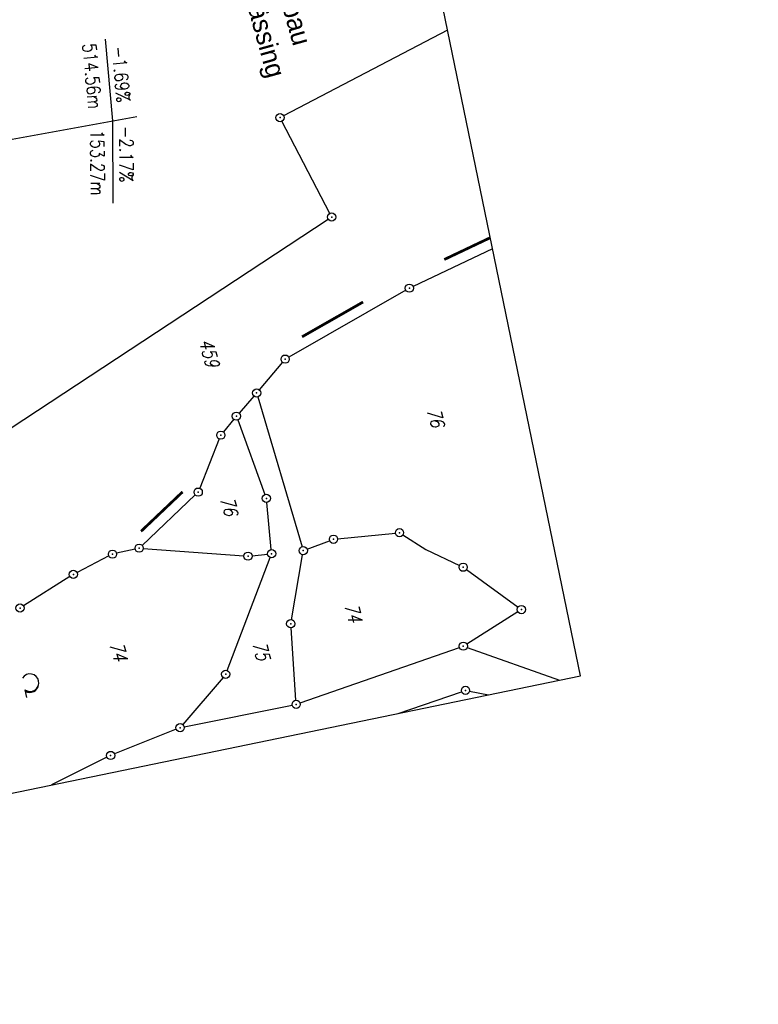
# Model space of a CAD drawing. Extents: x 447045 to 447634, y 442020 to 443192.
# Tile 33 of 82: x 447499 to 447634, y 442020 to 442200. Entities that reach past the tile are written whole.
import ezdxf

# ---------------------------------------------------------------- set-up
doc = ezdxf.new("R2010")
doc.units = 0
doc.header["$LTSCALE"] = 2
doc.header["$MEASUREMENT"] = 0
doc.linetypes.add('AUSGEZOGEN', pattern=[0])
doc.linetypes.add('GEMARKBAB', pattern=[3.7, 2, -0.5, 0.1, -0.5, 0.1, -0.5])
doc.layers.get('0').update_dxf_attribs({"linetype": 'AUSGEZOGEN'})
for name, color, linetype in [('207-FLSTNR', 8, 'AUSGEZOGEN'), ('207-GEMARKGRZ', 7, 'GEMARKBAB'), ('207-GRENZL', 8, 'AUSGEZOGEN'), ('207-GRENZP', 8, 'AUSGEZOGEN'), ('FBRTOP', 250, 'AUSGEZOGEN'), ('NZ', 250, 'AUSGEZOGEN'), ('Planeinteilung', 250, 'CONTINUOUS'), ('SCHRIFT', 7, 'AUSGEZOGEN'), ('WALD', 8, 'AUSGEZOGEN')]:
    doc.layers.add(name, color=color, linetype=linetype)
doc.styles.add('ROMANS', font='romans.shx', dxfattribs={"width": 0.8})
doc.styles.add('UNIR-H', font='unir_h.shx', dxfattribs={"width": 0.8})

# ---------------------------------------------------------------- blocks, each defined once
blk = doc.blocks.new('1135297')
for p, q in [((1135, 297), (0, 297)), ((1135, 0), (1135, 297))]:
    blk.add_line(p, q)
blk = doc.blocks.new('GST')
at = {"color": 0}
blk.add_circle((0, 0), 0.75, dxfattribs=at)
blk.add_point((0, 0), dxfattribs=at)
blk = doc.blocks.new('LW')
at = {"color": 0}
blk.add_line((1.18, 0), (2.58, 0), dxfattribs=at)
for centre, radius, start, end in [((0.07, 1.19), 1.6, 312.7202, 226.7249), ((0.17, 1.08), 1.68, 321.1992, 68.9844), ((0.08, 1.13), 1.67, 319.2916, 65.2101)]:
    blk.add_arc(centre, radius, start, end, dxfattribs=at)

msp = doc.modelspace()

# ---------------------------------------------------------------- linework, layer by layer
at = {"layer": '207-GEMARKGRZ', "const_width": 0.5, "flags": 128}
for points in [[(447584.84, 442159.9), (447576.43, 442155.91)], [(447561.6, 442148.15), (447550.46, 442141.8)], [(447528.64, 442113.49), (447521.05, 442106.29)]]:
    msp.add_lwpolyline(points, dxfattribs=at)
at = {"layer": '207-GRENZL'}
for p, q in [((447577.04, 442197.75), (447547.1, 442182.16)), ((447555.53, 442164.33), (447546.79, 442181.14)), ((447487.95, 442119.03), (447555.25, 442163.25)), ((447585.26, 442157.88), (447570.74, 442151)), ((447569.41, 442150.31), (447548.02, 442138.1)), ((447546.89, 442137.16), (447542.65, 442132.12)), ((447541.68, 442130.99), (447538.96, 442127.88)), ((447542.38, 442130.83), (447550.47, 442103.49)), ((447537.99, 442126.74), (447536.1, 442124.43)), ((447538.73, 442126.62), (447543.68, 442113.01)), ((447535.34, 442123.15), (447531.78, 442114.15)), ((447530.96, 442112.93), (447521.25, 442103.73)), ((447544.83, 442102.96), (447544.01, 442111.56)), ((447556.95, 442104.92), (447567.5, 442105.97)), ((447568.88, 442105.64), (447573.09, 442102.95)), ((447519.98, 442103.05), (447516.57, 442102.29)), ((447521.46, 442103.16), (447539.84, 442101.81)), ((447551.38, 442103.03), (447555.5, 442104.58)), ((447515.17, 442101.79), (447509.37, 442098.78)), ((447536.79, 442080.9), (447544.63, 442101.51)), ((447541.34, 442101.84), (447544.15, 442102.13)), ((447548.53, 442090.16), (447550.55, 442102.03)), ((447573.09, 442102.95), (447579.2, 442100.06)), ((447508.07, 442098.04), (447499.59, 442092.69)), ((447580.49, 442099.3), (447589.91, 442092.45)), ((447589.89, 442091.61), (447580.53, 442085.72)), ((447549.33, 442075.46), (447548.45, 442088.67)), ((447550.09, 442074.96), (447579.19, 442085.07)), ((447580.61, 442085.07), (447597.49, 442079.12)), ((447536.03, 442079.63), (447528.68, 442071.02)), ((447568.04, 442073.05), (447579.59, 442077.02)), ((447581.04, 442077.11), (447584.48, 442076.44)), ((447528.93, 442070.6), (447548.64, 442074.56)), ((447527.49, 442070.17), (447516.2, 442065.66)), ((447514.83, 442065.04), (447504.72, 442060))]:
    msp.add_line(p, q, dxfattribs=at)
at = {"layer": 'FBRTOP', "color": 0}
msp.add_lwpolyline([(447358.95, 442729.41, 0.000005), (447365.21, 442692.44, -0.000003), (447371.47, 442655.47, -0.000003), (447379.82, 442606.17, 0.000003), (447388.17, 442556.87), (447409.04, 442433.62), (447425.73, 442335.03, -0.000003), (447426.43, 442330.92, -0.000001), (447429.91, 442310.38)], format="xyb", dxfattribs=at)
at = {"layer": 'FBRTOP', "color": 0, "const_width": 0.5}
for points in [[(447355.99, 442728.91, 0.000005), (447362.25, 442691.94, -0.000003), (447368.51, 442654.96, -0.000003), (447376.86, 442605.67, 0.000003), (447385.21, 442556.37), (447406.08, 442433.12), (447422.78, 442334.53, -0.000003), (447423.47, 442330.42, -0.000001), (447426.95, 442309.88)], [(447328.38, 442724.24, 0.000005), (447334.64, 442687.26, -0.000003), (447340.91, 442650.29, -0.000003), (447349.25, 442600.99, 0.000003), (447357.6, 442551.69), (447378.47, 442428.45), (447395.17, 442329.85, -0.000003), (447395.87, 442325.74, -0.000001), (447399.34, 442305.2)]]:
    msp.add_lwpolyline(points, format="xyb", dxfattribs=at)
at = {"layer": 'NZ'}
for p, q in [((447514.48, 442196.16), (447515.85, 442181.22)), ((447430.01, 442165.68), (447520.31, 442182.03)), ((447515.85, 442181.22), (447515.92, 442166.22))]:
    msp.add_line(p, q, dxfattribs=at)

# ---------------------------------------------------------------- block references
at = {"layer": '207-GRENZP', "rotation": 285.3280982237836}
for p in [(447546.44, 442181.81), (447555.88, 442163.66), (447570.06, 442150.68), (447547.37, 442137.73), (447542.17, 442131.55), (447538.47, 442127.32), (447535.62, 442123.85), (447531.5, 442113.45), (447543.94, 442112.31), (447568.25, 442106.04), (447556.2, 442104.85), (447515.84, 442102.13), (447520.71, 442103.21), (447544.9, 442102.21), (447550.68, 442102.77), (447540.59, 442101.76), (447579.88, 442099.74), (447508.7, 442098.44), (447498.96, 442092.29), (447590.52, 442092.01), (447548.4, 442089.42), (447579.9, 442085.32), (447536.52, 442080.2), (447580.3, 442077.26), (447549.38, 442074.71), (447528.19, 442070.45), (447515.5, 442065.38)]:
    msp.add_blockref('GST', p, dxfattribs=at)
at = {"layer": 'Planeinteilung', "linetype": 'Continuous', "rotation": 281.6467705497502}
msp.add_blockref('1135297', (447081.31, 443131.58), dxfattribs=at)
at = {"layer": 'WALD', "rotation": 281.4284303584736}
msp.add_blockref('LW', (447499.61, 442078.5), dxfattribs=at)

# ---------------------------------------------------------------- texts
at = {"layer": '207-FLSTNR', "style": 'ROMANS', "oblique": 15, "width": 0.8}
for s, p in [('459', (447531.64, 442141.04)), ('76', (447573.22, 442128.43)), ('76', (447535.49, 442112.26)), ('74', (447558.15, 442092.79)), ('74', (447515.28, 442085.75)), ('75', (447541.35, 442085.84))]:
    msp.add_text(s, height=2.5, rotation=285.3281, dxfattribs=at).set_placement(p)
at = {"layer": 'NZ', "style": 'ROMANS', "width": 0.8}
for s, rotation, p in [('514.56m', 275.2593, (447510.35, 442195.25)), ('-1.69%', 275.2593, (447515.7, 442194.73)), ('153.27m', 270.2593, (447511.82, 442179.55)), ('-2.17%', 270.2593, (447517.09, 442180.27))]:
    msp.add_text(s, height=2.5, rotation=rotation, dxfattribs=at).set_placement(p)
at = {"layer": 'SCHRIFT', "style": 'UNIR-H'}
for s, p in [('Gemarkung: Offenbau', (447536.52, 442239.32)), ('Gemeinde: Thalmässing', (447530.62, 442237.69))]:
    msp.add_text(s, height=3.5, rotation=285.4772, dxfattribs=at).set_placement(p)

doc.saveas('drawing.dxf')
